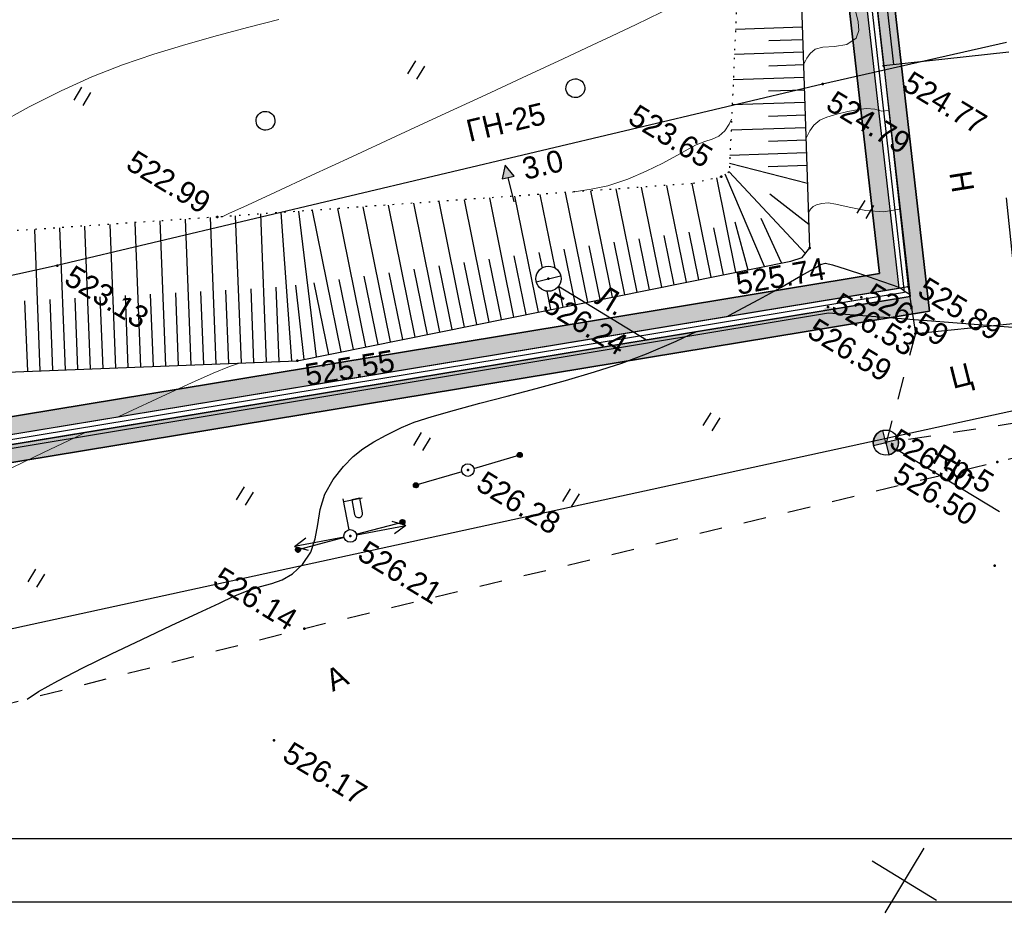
# Model space of a CAD drawing. Header units: millimetres. Extents: x 0 to 1576219, y -334896 to 156638.
# Tile 11 of 63: x 381739 to 420863, y -213256 to -176973. Entities that reach past the tile are written whole.
import ezdxf
from ezdxf import colors
from ezdxf.entities.mleader import LeaderData, LeaderLine
from ezdxf.math import Vec2, Vec3

# ---------------------------------------------------------------- set-up
doc = ezdxf.new("R2010")
doc.units = ezdxf.units.MM
for name, pattern in [('Д_ТРОТ_ТРУБА', [3, 1.5, -1.5]), ('ДОРОГИ_СТРОЯЩ', [9, 8, -1]), ('Контура низ откосов  Штриховая 0.1-0.5 - - - - - - -', [0.6, 0.1, -0.5])]:
    doc.linetypes.add(name, pattern=pattern)
for name, color, linetype in [('(001) Сетка', 92, 'Continuous'), ('(003) Пункты', 7, 'Continuous'), ('(004) Точки рельефа', 7, 'Continuous'), ('(004a) Точки рельефа (отк.)', 7, 'Continuous'), ('(007) Здания', 7, 'Continuous'), ('(011) Колодцы', 7, 'Continuous'), ('(013) Газ', 30, 'ИК_Газопровод -------г--------'), ('(022) Возд. Линии', 7, 'Continuous'), ('(025) Дорога', 7, 'Continuous'), ('(031) Горизонтали', 42, 'Continuous'), ('(035) Откосы', 7, 'Continuous'), ('(036) Растительность', 7, 'Continuous'), ('(038) Деревья', 7, 'Continuous'), ('(040) Ограда', 7, 'Continuous'), ('GLUXOY OG', 7, 'Continuous'), ('METALL OG', 7, 'Continuous')]:
    doc.layers.add(name, color=color, linetype=linetype)
doc.layers.add('(032) Горизонтали утолщенные', color=32, linetype='Continuous', lineweight=30)
doc.layers.add('К1', color=7, linetype='Continuous', lineweight=40, true_color=0x076e4b)
doc.styles.add('BM-431', font='txt')
doc.styles.add('D-431', font='txt')
doc.styles.add('GOST', font='isocpeur.ttf')
doc.styles.add('P-131', font='txt')
doc.styles.add('S', font='txtwr', dxfattribs={"oblique": 15})
doc.linetypes.add('FENCELINE1', pattern='A,6.35,-2.54,[133,ltypeshp.shx,S=2.54,R=0,X=-2.54,Y=0],-2.54,25.4', length=36.83)
doc.linetypes.add('GAZ_VOZDUSH', pattern='A,1,-2,["~",Standard,S=3,R=0,X=-1.5,Y=-1.5],-1,10', length=14)
doc.linetypes.add('ИК_Газопровод -------г--------', pattern='A,9,-0.6,["Г",Standard,S=1.2,R=0,X=0,Y=-0.6],-1.2', length=10.8)
doc.linetypes.add('ОГРАДА_БЕТ', pattern='A,4,["|",Standard,S=0.8,R=0,X=0,Y=-0.8],4', length=8)
doc.linetypes.add('ОГРАДА_ГЛИН', pattern='A,4,["|",Standard,S=0.8,R=0,X=0,Y=-0.8],0.5,["|",Standard,S=0.8,R=0,X=0,Y=-0.8],3.5', length=8)

# ---------------------------------------------------------------- blocks, each defined once
blk = doc.blocks.new('d')
at = {"layer": '(038) Деревья'}
blk.add_ellipse((0, 0), major_axis=(0.265, 0.265), ratio=1, start_param=5.497787, end_param=11.780972, dxfattribs=at)
blk = doc.blocks.new('I04010')
for p, q in [((-0.412273, 0.007146), (-0.412273, 1.207146)), ((0.387727, 1.207146), (0.387727, 0.007146))]:
    blk.add_line(p, q)
blk = doc.blocks.new('Setka')
at = {"layer": '(001) Сетка'}
for p, q in [((0, 1.5), (0, -1.5)), ((-1.5, 0), (1.5, 0))]:
    blk.add_line(p, q, dxfattribs=at)
blk = doc.blocks.new('I00110-flat-7')
h = blk.add_hatch(color=7)
edge = h.paths.add_edge_path()
edge.add_line((0.354, 0.354), (0, 0))
edge.add_line((0, 0), (0.354, -0.354))
edge.add_arc((0, 0), 0.5, 315, 405)
edge = h.paths.add_edge_path()
edge.add_line((-0.354, -0.354), (0, 0))
edge.add_line((0, 0), (-0.354, 0.354))
edge.add_arc((0, 0), 0.5, 135, 225)
at = {"layer": '(003) Пункты'}
blk.add_circle((0, 0), 0.5, dxfattribs=at)
at = {"color": 7}
for points in [[(0, 0), (-0.354, 0.354, 0.414214), (-0.354, -0.354)], [(0, 0), (0.354, -0.354, 0.414214), (0.354, 0.354)]]:
    blk.add_lwpolyline(points, format="xyb", close=True, dxfattribs=at)
blk.add_lwpolyline([(0.008, 0), (0.008, 0)], dxfattribs=at)
at = {"color": 4, "linetype": 'Continuous', "style": 'S', "oblique": 15}
blk.add_attdef('G', (0.692, 0.111), '', height=1, dxfattribs=at)
at = {"color": 4, "style": 'S', "oblique": 15}
blk.add_attdef('Z', (0.738, -1.15), '', height=1, dxfattribs=at)
blk = doc.blocks.new('STOLB-flat-6')
at = {"layer": '(022) Возд. Линии'}
blk.add_circle((0, 0), 0.25, dxfattribs=at)
blk = doc.blocks.new('s3-flat-18')
at = {"layer": '(022) Возд. Линии'}
h = blk.add_hatch(dxfattribs=at)
h.set_pattern_fill('ACET-2D-ANSI31', color=256, scale=0.01, angle=46.2272, style=0)
h.set_pattern_definition([(91.227215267, (-32274.242018, -79600.45155), (-0.031742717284, -0.000679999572), [])])
edge = h.paths.add_edge_path()
edge.add_arc((1.314, 1.372), 0.1, 0, 360)
blk.add_lwpolyline([(0, 0), (1.384, 1.444)], dxfattribs=at)
blk.add_circle((1.314, 1.372), 0.1, dxfattribs=at)
blk = doc.blocks.new('s4-flat-18')
at = {"layer": '(022) Возд. Линии'}
h = blk.add_hatch(dxfattribs=at)
h.set_pattern_fill('ACET-2D-ANSI31', color=256, scale=0.01, angle=226.2272, style=0)
h.set_pattern_definition([(271.227215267, (-32273.89705, -79600.091478), (0.031742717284, 0.000679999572), [])])
edge = h.paths.add_edge_path()
edge.add_arc((-1.314, -1.372), 0.1, 0, 360)
blk.add_lwpolyline([(0, 0), (-1.384, -1.444)], dxfattribs=at)
blk.add_circle((-1.314, -1.372), 0.1, dxfattribs=at)
blk = doc.blocks.new('prov-s-flat-14')
at = {"layer": '(022) Возд. Линии'}
for name, p in [('s3-flat-18', (0.172, 0.179)), ('s4-flat-18', (-0.173, -0.181))]:
    blk.add_blockref(name, p, dxfattribs=at)
blk = doc.blocks.new('STOLB-flat-7')
at = {"layer": '(022) Возд. Линии'}
blk.add_circle((0, 0), 0.25, dxfattribs=at)
blk = doc.blocks.new('s3-flat-19')
at = {"layer": '(022) Возд. Линии'}
h = blk.add_hatch(dxfattribs=at)
h.set_pattern_fill('ACET-2D-ANSI31', color=256, scale=0.01, angle=47.5732, style=0)
h.set_pattern_definition([(92.57319229, (-32276.870753, -79605.11854), (-0.031717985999, -0.001425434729), [])])
edge = h.paths.add_edge_path()
edge.add_arc((1.282, 1.402), 0.1, 0, 360)
blk.add_lwpolyline([(0, 0), (1.349, 1.476)], dxfattribs=at)
blk.add_circle((1.282, 1.402), 0.1, dxfattribs=at)
blk = doc.blocks.new('s4-flat-19')
at = {"layer": '(022) Возд. Линии'}
h = blk.add_hatch(dxfattribs=at)
h.set_pattern_fill('ACET-2D-ANSI31', color=256, scale=0.01, angle=227.5732, style=0)
h.set_pattern_definition([(272.57319229, (-32276.534338, -79604.750465), (0.031717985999, 0.001425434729), [])])
edge = h.paths.add_edge_path()
edge.add_arc((-1.282, -1.402), 0.1, 0, 360)
blk.add_lwpolyline([(0, 0), (-1.349, -1.476)], dxfattribs=at)
blk.add_circle((-1.282, -1.402), 0.1, dxfattribs=at)
blk = doc.blocks.new('prov-s-flat-15')
at = {"layer": '(022) Возд. Линии'}
for name, p in [('s3-flat-19', (0.168, 0.183)), ('s4-flat-19', (-0.169, -0.185))]:
    blk.add_blockref(name, p, dxfattribs=at)
blk = doc.blocks.new('S2-flat-11')
at = {"layer": '(022) Возд. Линии'}
for p, q in [((0, 0), (1.486, 1.338)), ((1.486, 1.338), (0.947, 1.189)), ((1.486, 1.338), (1.282, 0.818))]:
    blk.add_line(p, q, dxfattribs=at)
blk = doc.blocks.new('S1-flat-11')
at = {"layer": '(022) Возд. Линии'}
for p, q in [((0, 0), (-1.486, -1.338)), ((-1.486, -1.338), (-1.282, -0.818)), ((-1.486, -1.338), (-0.947, -1.189))]:
    blk.add_line(p, q, dxfattribs=at)
blk = doc.blocks.new('f-flat-10')
at = {"layer": '(022) Возд. Линии'}
for points in [[(-0.937, 1.04), (-0.379, 1.542)], [(-0.167, 0.186), (-1.004, 1.115)]]:
    blk.add_lwpolyline(points, dxfattribs=at)
blk.add_lwpolyline([(-0.073, 0.809), (-0.073, 0.809, 0.414214), (-0.061, 1.039), (-0.454, 1.475), (-0.695, 1.258), (-0.302, 0.821, 0.414214)], format="xyb", close=True, dxfattribs=at)
blk.add_circle((0, 0), 0.25, dxfattribs=at)
blk = doc.blocks.new('I01171-flat-7')
at = {"layer": '(011) Колодцы'}
blk.add_line((-0.349, -0.361), (0.349, 0.351), dxfattribs=at)
blk.add_circle((0, 0), 0.5, dxfattribs=at)
at = {"color": 4, "style": 'S', "oblique": 15}
blk.add_attdef('Z', (0.547, 0.808), '', height=1, rotation=90, dxfattribs=at)
blk = doc.blocks.new('wef-flat-9')
at = {"layer": '(025) Дорога', "linetype": 'Д_ТРОТ_ТРУБА'}
blk.add_hatch(color=0, dxfattribs=at).paths.add_polyline_path([(-1751554.747, -1402386.181), (-1751554.392, -1402385.83), (-1751554.921, -1402385.65)])
at = {"layer": '(022) Возд. Линии', "color": 0}
for points in [[(-1751554.921, -1402385.65), (-1751554.747, -1402386.181)], [(-1751553.867, -1402386.717), (-1751554.569, -1402386.006)]]:
    blk.add_lwpolyline(points, dxfattribs=at)
at = {"layer": '(025) Дорога', "color": 0, "linetype": 'Д_ТРОТ_ТРУБА'}
blk.add_lwpolyline([(-1751554.747, -1402386.181), (-1751554.392, -1402385.83), (-1751554.921, -1402385.65), (-1751554.747, -1402386.181)], close=True, dxfattribs=at)
blk.add_lwpolyline([(-1751554.747, -1402386.181), (-1751554.392, -1402385.83)], dxfattribs=at)
blk = doc.blocks.new('A$C05d28b1e')
at = {"layer": '(013) Газ', "linetype": 'ByBlock'}
h = blk.add_hatch(color=0, dxfattribs=at)
edge = h.paths.add_edge_path()
edge.add_arc((-29954, -94459), 250, 0, 360)
at = {"layer": '(003) Пункты', "ltscale": 600}
blk.add_line((-24833, -97675), (-20050, -97675), dxfattribs=at)
at = {"layer": '(004) Точки рельефа', "color": 7, "linetype": 'ByBlock', "lineweight": -2}
for p in [(-33190, -84908), (-34885, -86796), (-27799, -91911), (-36416, -92038), (-31938, -92630), (-26584, -93359), (-25325, -97675), (-40175, -99069), (-19100, -99608), (-52689, -103803), (-47013, -107040), (-38962, -107234), (-57126, -108761), (-41595, -111897), (-41237, -115998), (-39965, -120423)]:
    blk.add_point(p, dxfattribs=at)
at = {"layer": '(004a) Точки рельефа (отк.)', "color": 7, "linetype": 'ByBlock', "lineweight": -2}
for p in [(-29174, -93245), (-30100, -94254), (-21145, -96032)]:
    blk.add_point(p, dxfattribs=at)
at = {"layer": '(007) Здания', "ltscale": 600}
for points in [[(-33190, -84908), (-29228, -81858)], [(-33190, -84908), (-27799, -91911), (-26584, -93359)], [(-26584, -93359), (-23270, -90848), (-26290, -86863)]]:
    blk.add_lwpolyline(points, dxfattribs=at)
at = {"layer": '(013) Газ', "linetype": 'GAZ_VOZDUSH', "ltscale": 600, "flags": 128}
for points in [[(139039, 153682), (138885, 152734), (135454, 145357), (130316, 142546), (115842, 109039), (104824, 79051), (99727, 68744), (82201, 34139), (52809, 3628), (56082, -3749), (32593, -24350), (33828, -29046), (31852, -35564), (-6995, -77251), (-10648, -79274), (-22017, -90450), (-29954, -94459), (-74554, -132816), (-76953, -135094)], [(-29501, -81599), (-34885, -86796), (-57126, -108761), (-84722, -135134), (-87949, -138482), (-84911, -141883), (-86034, -142931)]]:
    blk.add_lwpolyline(points, dxfattribs=at)
at = {"layer": '(022) Возд. Линии', "color": 0, "ltscale": 600, "flags": 128}
blk.add_lwpolyline([(-39677, -99116), (-35582, -99121)], dxfattribs=at)
at = {"layer": '(025) Дорога', "linetype": 'Д_ТРОТ_ТРУБА', "ltscale": 600, "flags": 128}
for points in [[(150815, 142076), (135921, 113311), (125552, 93370), (117383, 77821), (104208, 56333), (99627, 49152), (88708, 25275), (72217, 300), (60109, -13961), (40976, -33812), (21855, -53057), (7525, -67385), (-21145, -96032), (-41237, -115998), (-56020, -131074), (-73097, -148290), (-76079, -151266)], [(-26584, -93359), (-25325, -97675), (-20797, -93861), (-23270, -90848)]]:
    blk.add_lwpolyline(points, dxfattribs=at)
at = {"layer": '(031) Горизонтали', "color": 42, "linetype": 'Continuous', "lineweight": 0, "ltscale": 600}
for points in [[(-62092, -105226), (-61356, -103949), (-60604, -102735), (-59845, -101629), (-59053, -100597), (-58210, -99582), (-57332, -98591), (-56439, -97631), (-55550, -96706), (-54681, -95824)], [(-35937, -86512), (-35956, -86237), (-35944, -86014), (-35861, -85766), (-35632, -85540), (-35253, -85274), (-34886, -84952), (-34694, -84554), (-34756, -84234), (-34968, -83952), (-35244, -83670), (-35503, -83347), (-35659, -82941), (-35674, -82570), (-35637, -81987), (-35613, -81784)], [(-52552, -103706), (-52539, -103695), (-52373, -103449), (-51921, -102778), (-51235, -101758), (-50367, -100466), (-49369, -98979), (-48291, -97373), (-47186, -95724), (-46104, -94110), (-45098, -92606), (-44218, -91289), (-43517, -90236), (-43045, -89524), (-42451, -88619), (-41855, -87709), (-41292, -86845), (-40794, -86075), (-40395, -85452), (-40128, -85023), (-40027, -84839), (-40029, -84812)], [(-34324, -88979), (-34324, -88979), (-34348, -88649), (-34334, -88381), (-34234, -88086), (-34063, -87836), (-33785, -87526), (-33457, -87206), (-33141, -86923), (-32895, -86727), (-32591, -86579), (-32320, -86496), (-32092, -86335)], [(-32712, -91446), (-32712, -91446), (-32717, -91295), (-32683, -91156), (-32599, -91034), (-32449, -90878), (-32248, -90715), (-31960, -90601), (-31439, -90435), (-30805, -90201), (-30180, -89883), (-29683, -89464)], [(-41163, -95638), (-40578, -95151), (-40079, -94686), (-39540, -94048), (-39075, -93402), (-38683, -92785), (-38362, -92233), (-38109, -91782), (-37922, -91467), (-37696, -91174), (-37494, -90949), (-37335, -90717), (-37236, -90402), (-37232, -90093), (-37255, -89865)], [(-51916, -112620), (-51464, -111936), (-50768, -110892), (-50142, -109969), (-49611, -109204), (-49198, -108638), (-48929, -108309)], [(-67111, -126195), (-66907, -126346), (-66200, -126735), (-65446, -126949), (-64760, -126991), (-64026, -126952), (-63254, -126825), (-62457, -126603), (-61644, -126277), (-60826, -125841), (-60014, -125287), (-59426, -124756), (-58898, -124125), (-58410, -123403), (-57942, -122598), (-57473, -121717), (-56981, -120768), (-56447, -119760), (-55850, -118700), (-55168, -117596), (-54477, -116535), (-53738, -115399), (-52973, -114229), (-52713, -113832)]]:
    blk.add_lwpolyline(points, dxfattribs=at)
at = {"layer": '(032) Горизонтали утолщенные', "color": 32, "linetype": 'Continuous', "lineweight": 30, "ltscale": 600}
for points in [[(-33328, -96659), (-33185, -96428), (-32599, -95437), (-32102, -94564), (-31713, -93860), (-31450, -93377), (-31332, -93165), (-31227, -92970), (-31091, -92819), (-30825, -92734), (-30268, -92597), (-29564, -92438), (-28858, -92286), (-28293, -92170), (-28014, -92120), (-27806, -92141), (-27609, -92137)], [(-49193, -124111), (-48969, -123615), (-48536, -122852), (-47951, -121898), (-47267, -120827), (-46541, -119714), (-45826, -118635), (-45177, -117664), (-44651, -116877), (-44301, -116349), (-43940, -115859), (-43595, -115472), (-43278, -115133), (-43001, -114787), (-42779, -114377), (-42622, -113850), (-42601, -113269), (-42731, -112721), (-42940, -112178), (-43159, -111616), (-43317, -111008), (-43344, -110330), (-43262, -109681), (-43139, -109147), (-42967, -108677), (-42740, -108222), (-42452, -107733), (-42097, -107158), (-41770, -106711), (-41280, -106143), (-40659, -105472), (-39938, -104720), (-39149, -103906), (-38324, -103049), (-37493, -102170), (-36690, -101289), (-35944, -100424), (-35289, -99597), (-34549, -98559), (-34055, -97810)]]:
    blk.add_lwpolyline(points, dxfattribs=at)
at = {"layer": '(035) Откосы', "ltscale": 600}
for p, q in [((-38978, -86726), (-36749, -85269)), ((-37606, -86426), (-36476, -85687)), ((-38496, -87605), (-36202, -86106)), ((-37092, -87284), (-35929, -86524)), ((-38013, -88484), (-35655, -86943)), ((-36577, -88142), (-35382, -87361)), ((-37530, -89363), (-35108, -87780)), ((-36062, -89000), (-34835, -88198)), ((-37048, -90242), (-34561, -88617)), ((-35547, -89858), (-34288, -89035)), ((-36565, -91121), (-34014, -89454)), ((-35032, -90716), (-33741, -89872)), ((-36557, -92178), (-33960, -94991)), ((-37269, -92880), (-34695, -95669)), ((-38092, -93463), (-35430, -96347)), ((-35013, -93291), (-33593, -94652)), ((-38915, -94046), (-36164, -97025)), ((-35620, -93930), (-34328, -95330)), ((-39738, -94628), (-36899, -97703)), ((-36372, -94590), (-35062, -96008)), ((-40560, -95211), (-37634, -98382)), ((-37150, -95220), (-35797, -96686)), ((-41383, -95794), (-38368, -99060)), ((-37929, -95851), (-36532, -97364)), ((-42206, -96377), (-40182, -98569)), ((-38708, -96481), (-37266, -98043)), ((-43029, -96960), (-39838, -100416)), ((-39486, -97112), (-38001, -98721)), ((-43851, -97542), (-40572, -101094)), ((-40265, -97742), (-38736, -99399)), ((-44674, -98125), (-41307, -101773)), ((-41044, -98373), (-40617, -98835)), ((-45497, -98708), (-42042, -102451)), ((-46319, -99291), (-42776, -103129)), ((-41822, -99003), (-40205, -100755)), ((-39677, -99116), (-39103, -99738)), ((-42601, -99634), (-40940, -101434)), ((-39977, -99528), (-39470, -100077)), ((-47142, -99874), (-43511, -103807)), ((-47965, -100456), (-44246, -104485)), ((-43380, -100264), (-41674, -102112)), ((-44159, -100895), (-42409, -102790)), ((-48788, -101039), (-44980, -105164)), ((-49610, -101622), (-45715, -105842)), ((-44937, -101525), (-43144, -103468)), ((-50060, -101940), (-46450, -106520)), ((-50626, -102341), (-47207, -107169)), ((-45716, -102156), (-43878, -104146)), ((-51292, -102813), (-48041, -107721)), ((-46495, -102786), (-44613, -104825)), ((-52108, -103392), (-48875, -108273)), ((-47273, -103417), (-45348, -105503)), ((-52925, -103969), (-49708, -108825)), ((-48052, -104047), (-46082, -106181)), ((-53742, -104545), (-50542, -109377)), ((-48639, -104508), (-46817, -106859)), ((-54560, -105121), (-51375, -109930)), ((-49254, -104985), (-47624, -107445)), ((-50079, -105550), (-48458, -107997)), ((-55378, -105698), (-52209, -110482)), ((-56195, -106274), (-53042, -111034)), ((-50904, -106115), (-49291, -108549)), ((-51729, -106679), (-50125, -109101)), ((-57013, -106850), (-53876, -111586)), ((-57831, -107426), (-54710, -112138)), ((-52555, -107243), (-50958, -109653)), ((-53380, -107808), (-51792, -110206)), ((-58648, -108002), (-55543, -112690)), ((-54206, -108372), (-52626, -110758)), ((-55032, -108936), (-53459, -111310)), ((-55857, -109500), (-54293, -111862)), ((-56683, -110064), (-55126, -112414)), ((-57509, -110628), (-55960, -112966))]:
    blk.add_line(p, q, dxfattribs=at)
at = {"layer": '(035) Откосы', "linetype": 'Контура низ откосов  Штриховая 0.1-0.5 - - - - - - -', "ltscale": 600}
blk.add_lwpolyline([(-58043, -62121), (-51597, -72270), (-40161, -84572), (-36241, -91710), (-36416, -92038), (-37251, -92867), (-52689, -103803), (-66190, -113316), (-74159, -122490), (-84579, -134080)], dxfattribs=at)
at = {"layer": '(035) Откосы', "ltscale": 600}
for points in [[(-82186, -137023), (-69421, -126056), (-64578, -118675), (-47013, -107040), (-32314, -93471), (-31996, -93107), (-31938, -92630), (-37675, -83853), (-49817, -71663), (-58043, -62121)], [(-33337, -90490), (-36401, -91420)], [(-33092, -94189), (-36329, -91874)], [(-31972, -92905), (-36241, -91710)], [(-32445, -91855), (-34401, -91632)], [(-32585, -93721), (-34196, -92633)]]:
    blk.add_lwpolyline(points, dxfattribs=at)
at = {"layer": '(040) Ограда', "linetype": 'ОГРАДА_БЕТ', "ltscale": 600, "flags": 128}
for points in [[(-33190, -84908), (-58509, -52263), (-37656, -33532), (-37389, -33830), (-37091, -33562)], [(-84579, -134080), (-82186, -137023), (-81425, -137959), (-27799, -91911)]]:
    blk.add_lwpolyline(points, dxfattribs=at)
at = {"layer": '(040) Ограда', "ltscale": 600, "flags": 128}
blk.add_lwpolyline([(-32874, -84663), (-57965, -52312), (-37686, -34097), (-37419, -34394), (-36824, -33860)], dxfattribs=at)
at = {"layer": '(040) Ограда', "ltscale": 600}
blk.add_lwpolyline([(-84889, -134332), (-82496, -137275), (-81476, -138531), (-27538, -92214)], dxfattribs=at)
at = {"layer": '(001) Сетка', "xscale": 1000, "yscale": 1000, "zscale": 1000}
blk.add_blockref('Setka', (-15665, -112169), dxfattribs=at)
at = {"layer": '(022) Возд. Линии', "xscale": 1000, "yscale": 1000, "zscale": 1000}
for name, p in [('wef-flat-9', (1751510938, 1402289545)), ('I00110-flat-7', (-25333, -97675)), ('I01171-flat-7', (-40175, -99069)), ('prov-s-flat-15', (-38962, -107234)), ('STOLB-flat-7', (-38962, -107234)), ('prov-s-flat-14', (-41595, -111897)), ('f-flat-10', (-41595, -111897)), ('S2-flat-11', (-41412, -111732)), ('STOLB-flat-6', (-41595, -111897)), ('S1-flat-11', (-41782, -112066))]:
    blk.add_blockref(name, p, dxfattribs=at)
at = {"layer": '(036) Растительность', "linetype": 'Continuous', "xscale": 500, "yscale": 500, "zscale": 500}
for p in [(-30836, -90477), (-48970, -95012), (-31678, -100869), (-59765, -102793), (-34884, -106351), (-41100, -107515), (-45995, -113020), (-51381, -120116)]:
    blk.add_blockref('I04010', p, dxfattribs=at)
at = {"layer": '(038) Деревья', "linetype": 'Continuous', "xscale": 1000, "yscale": 1000, "zscale": 1000}
for p in [(-43194, -92041), (-53045, -99541)]:
    blk.add_blockref('d', p, dxfattribs=at)
at = {"layer": '(003) Пункты', "style": 'D-431'}
for s, p in [('Rp-5', (-23434, -97400)), ('526.50', (-24382, -98834))]:
    blk.add_text(s, height=875, dxfattribs=at).set_placement(p)
at = {"layer": '(004) Точки рельефа', "linetype": 'ByBlock', "char_height": 875, "attachment_point": 4, "style": 'D-431'}
for s, insert in [('524.77', (-32134, -84916)), ('524.79', (-34322, -87155)), ('523.65', (-40757, -91704)), ('525.89', (-27360, -91598)), ('526.59', (-30255, -95272)), ('526.24', (-39780, -99836)), ('522.99', (-56857, -103622)), ('526.28', (-38352, -107296)), ('523.13', (-56584, -108802)), ('526.21', (-40937, -112108)), ('526.14', (-45313, -115991)), ('526.17', (-39337, -120490))]:
    blk.add_mtext(s, dxfattribs=dict(at, insert=insert))
for s, insert, rotation in [('525.74', (-33686, -95381), 41.4416), ('525.55', (-46435, -107370), 40.8179)]:
    blk.add_mtext(s, dxfattribs=dict(at, insert=insert, rotation=rotation))
at = {"layer": '(004a) Точки рельефа (отк.)', "linetype": 'ByBlock', "char_height": 875, "attachment_point": 4, "style": 'D-431'}
for s, insert in [('526.59', (-29049, -92895)), ('526.53', (-29975, -93904)), ('526.50', (-25200, -97325))]:
    blk.add_mtext(s, dxfattribs=dict(at, insert=insert))
at = {"layer": '(007) Здания', "style": 'P-131'}
blk.add_text('Н', height=880, rotation=310.4615, dxfattribs=at).set_placement((-28757, -87198))
at = {"layer": '(011) Колодцы', "style": 'BM-431'}
blk.add_text('Л.', height=875, dxfattribs=at).set_placement((-38146, -98946))
at = {"layer": '(013) Газ', "color": 0, "linetype": 'Continuous', "style": 'BM-431'}
for s, p in [('ГН-25', (-45678, -96051)), ('3.0', (-43000, -96192))]:
    blk.add_text(s, height=875, rotation=44.6423, dxfattribs=at).set_placement(p)
at = {"layer": '(025) Дорога', "linetype": 'ДОРОГИ_СТРОЯЩ', "style": 'BM-431'}
for s, rotation, p in [('Ц', 45.4202, (-24163, -94467)), ('A', 57.4738, (-38971, -117562))]:
    blk.add_text(s, height=875, rotation=rotation, dxfattribs=at).set_placement(p)

msp = doc.modelspace()

# ---------------------------------------------------------------- hatches: boundary and pattern name
at = {"true_color": 0xb1ab95}
h = msp.add_hatch(color=253, dxfattribs=at)
h.dxf.hatch_style = 1
edge = h.paths.add_edge_path(flags=17)
edge.add_line((343420.655, -199706.481), (343362.341, -199006.181))
edge.add_line((343362.341, -199006.181), (342076.349, -199228.438))
edge.add_line((342076.349, -199228.438), (336804.038, -135912.752))
edge.add_line((336804.038, -135912.752), (333198.074, -35331.661))
edge.add_arc((340132.883, -34378.551), 7000, 180.0000002, 187.8256259, ccw=False)
edge.add_line((333132.883, -34378.551), (333132.883, -33513.298))
edge.add_line((333132.883, -33513.298), (331876.277, 1537.182))
edge.add_line((331876.277, 1537.182), (481405.729, 1522.586))
edge.add_line((481405.729, 1522.586), (481044.993, -8881.341))
edge.add_line((481044.993, -8881.341), (477779.736, -8841.621))
edge.add_line((477779.736, -8841.621), (477706.755, -14841.177))
edge.add_line((477706.755, -14841.177), (480837.027, -14879.255))
edge.add_line((480837.027, -14879.255), (477060.555, -123795.887))
edge.add_line((477060.555, -123795.887), (440367.499, -125207.107))
edge.add_line((440367.499, -125207.107), (437547.553, -129401.84))
edge.add_line((437547.553, -129401.84), (437752.191, -131676.945))
edge.add_line((437752.191, -131676.945), (410180.409, -136859.222))
edge.add_line((410180.409, -136859.222), (415909.299, -187062.516))
edge.add_line((415909.299, -187062.516), (355337.759, -197050.472))
edge.add_line((355337.759, -197050.472), (354621.109, -192708.604))
edge.add_line((354621.109, -192708.604), (348936.832, -193646.827))
edge.add_line((348936.832, -193646.827), (349362.314, -198756.485))
edge.add_line((349362.314, -198756.485), (350814.334, -198505.534))
edge.add_line((350814.334, -198505.534), (350179.275, -194657.99))
edge.add_line((350179.275, -194657.99), (353632.551, -194088.007))
edge.add_line((353632.551, -194088.007), (354267.744, -197936.365))
edge.add_line((354267.744, -197936.365), (416680.292, -187644.836))
edge.add_line((416680.292, -187644.836), (410949.73, -137426.881))
edge.add_line((410949.73, -137426.881), (438506.333, -132247.457))
edge.add_line((438506.333, -132247.457), (438266.977, -129586.367))
edge.add_line((438266.977, -129586.367), (440749.931, -125892.916))
edge.add_line((440749.931, -125892.916), (477737.589, -124470.365))
edge.add_line((477737.589, -124470.365), (482130.419, 2222.516))
edge.add_line((482130.419, 2222.516), (331150.729, 2237.253))
edge.add_line((331150.729, 2237.253), (336105.08, -135954.359))
edge.add_line((336105.08, -135954.359), (341442.206, -200048.413))
edge.add_line((341442.206, -200048.413), (343420.655, -199706.481))
h.paths.add_polyline_path([(335705.675, -135978.134), (330736.13, 2637.293), (482544.527, 2622.475), (478124.466, -124855.782), (440968.463, -126284.807), (438678.076, -129691.81), (438937.271, -132573.464), (411389.342, -137751.258), (417120.526, -187974.659), (354332.879, -198330.986), (354463.098, -199119.925), (351009.821, -199689.908), (350879.476, -198900.206), (349395.637, -199156.656), (349561.227, -201145.243), (355842.501, -200108.483), (355630.878, -198826.35), (417891.516, -188556.948), (412158.662, -138318.917), (439691.413, -133143.976), (439397.499, -129876.337), (441350.895, -126970.617), (478801.5, -125530.26), (483269.216, 3322.405), (330010.582, 3337.364), (335006.717, -136019.742), (340445.695, -201336.947), (343512.291, -200806.951), (343453.977, -200106.651), (341079.838, -200516.971)])

# ---------------------------------------------------------------- next in the draw order: block references
at = {"color": 5, "lineweight": 50, "rotation": 328.7134303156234}
msp.add_blockref('A$C05d28b1e', (488531.156, -123473.137), dxfattribs=at)

# ---------------------------------------------------------------- next in the draw order: linework, layer by layer
msp.add_lwpolyline([(299992.069, -212044.215), (720492.069, -212044.215), (720492.069, 84955.785), (299992.069, 84955.785)], close=True)
msp.add_lwpolyline([(717992.069, -209544.215), (309992.069, -209544.215), (309992.069, 82455.785), (717992.069, 82455.785), (717992.069, -209544.215)])
at = {"color": 8}
for points in [[(343573.19, -200796.426), (340445.695, -201336.947), (335006.717, -136019.742), (330010.582, 3337.364), (483269.216, 3322.405), (478801.5, -125530.26), (441350.895, -126970.617), (439397.499, -129876.337), (439691.413, -133143.976), (412158.662, -138318.917), (417891.516, -188556.948), (355630.878, -198826.35), (355842.501, -200108.483), (349561.227, -201145.243)], [(415909.299, -187062.516), (410180.409, -136859.222), (437752.191, -131676.945), (437547.553, -129401.84), (440367.499, -125207.107), (477060.555, -123795.887), (480837.027, -14879.255)], [(410180.409, -136859.222), (415909.299, -187062.516), (355337.759, -197050.472), (354621.109, -192708.604), (348936.832, -193646.827), (349362.314, -198756.485), (350814.334, -198505.534), (350179.275, -194657.99), (353632.551, -194088.007), (354267.744, -197936.365), (416680.292, -187644.836), (410949.73, -137426.881)], [(411389.342, -137751.258), (417120.526, -187974.659), (354332.879, -198330.986), (354463.098, -199119.925), (351009.821, -199689.908), (350879.476, -198900.206), (349395.637, -199156.656), (349561.227, -201145.243), (355842.501, -200108.483), (355630.878, -198826.35), (417891.516, -188556.948), (412158.662, -138318.917)], [(333435.136, -211636.176), (521583.64, -170628.807)]]:
    msp.add_lwpolyline(points, dxfattribs=at)
msp.add_lwpolyline([(354926.012, -111431.062), (348237.885, -153149.309, 0.505219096), (351623.135, -156594.213), (363022.742, -154970.358, 0.414213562), (365569.686, -151577.265), (365146.612, -148607.247), (403756.848, -143107.283), (407424.386, -168853.726), (407706.113, -170833.783), (407703.524, -170834.151), (408266.241, -174789.085), (404300.949, -175353.275), (403737.495, -171393.163), (403742.674, -171392.426), (403461.684, -169417.548), (368813.255, -174347.405), (350383.002, -176972.764, 0.39720505), (347816.423, -180191.731), (348936.832, -193646.827), (354621.109, -192708.604), (355337.759, -197050.472), (415909.299, -187062.516), (410180.409, -136859.222)], format="xyb", dxfattribs=at)
at = {"color": 8, "lineweight": 30}
for points in [[(415909.299, -187062.516), (410180.409, -136859.222)], [(355337.759, -197050.472), (415909.299, -187062.516)]]:
    msp.add_lwpolyline(points, dxfattribs=at)
at = {"layer": 'GLUXOY OG', "color": 186, "linetype": 'ОГРАДА_ГЛИН', "lineweight": 30, "ltscale": 400}
for points in [[(341079.838, -200516.971), (335705.675, -135978.134), (330736.13, 2637.293), (482544.527, 2622.475), (478124.466, -124855.782), (440968.463, -126284.807), (438678.076, -129691.81), (438937.271, -132573.464), (411389.342, -137751.258), (417120.526, -187974.659)], [(416680.292, -187644.836), (410949.73, -137426.881), (438506.333, -132247.457), (438266.977, -129586.367), (440749.931, -125892.916), (477737.589, -124470.365), (482130.419, 2222.516), (331150.729, 2237.253), (336105.08, -135954.359), (341442.206, -200048.413)]]:
    msp.add_lwpolyline(points, dxfattribs=at)
at = {"layer": 'GLUXOY OG', "color": 186, "lineweight": 30, "ltscale": 400}
msp.add_lwpolyline([(416900.409, -187809.747), (411169.536, -137589.069), (438721.802, -132410.46), (438472.526, -129639.089), (440859.197, -126088.862), (477931.027, -124663.074), (482337.473, 2422.495), (330943.43, 2437.273), (335905.377, -135966.247), (341261.022, -200282.692)], dxfattribs=at)
at = {"layer": 'METALL OG', "color": 5, "lineweight": 30, "ltscale": 120}
for points in [[(354267.744, -197936.365), (416680.292, -187644.836)], [(417120.526, -187974.659), (354332.879, -198330.986)]]:
    msp.add_lwpolyline(points, dxfattribs=at)
at = {"layer": 'METALL OG', "color": 5, "linetype": 'FENCELINE1', "lineweight": 30, "ltscale": 80}
msp.add_lwpolyline([(354300.312, -198133.676), (416900.409, -187809.747)], dxfattribs=at)

# ---------------------------------------------------------------- next in the draw order: leaders
at = {"layer": 'К1', "color": 0, "linetype": 'ByBlock', "lineweight": 0, "ltscale": 250}
ml = msp.add_multileader_mtext('Standard', dxfattribs=at)
ml.set_content('УП1,2 90%%D', style='GOST')
ml.set_leader_properties()
ml.build(insert=Vec2(0, 0))
ml.multileader.update_dxf_attribs({"text_left_attachment_type": 6, "text_right_attachment_type": 6, "dogleg_length": 0.001, "arrow_head_size": 750, "scale": 500})
ctx = ml.context
ctx.base_point, ctx.scale, ctx.char_height, ctx.arrow_head_size, ctx.landing_gap_size, ctx.plane_origin = Vec3(740669.526, -189800.546, 3656), 500, 500, 750, 0, Vec3(775757.993, -176241.907, 3656)
ctx.left_attachment, ctx.right_attachment, ctx.text_align_type = 6, 6, 1
notes = []
notes.append((ctx, [(0, (0, 0, 0), (0, 0), (1, 0), 1, [])]))
ctx.mtext.insert, ctx.mtext.alignment, ctx.mtext.flow_direction = Vec3(742057.026, -189200.546, 3656), 2, 5
ctx.mtext.has_bg_fill, ctx.mtext.bg_color, ctx.mtext.bg_scale_factor, ctx.mtext.bg_transparency, ctx.mtext.use_window_bg_color = 1, -1023410173, 1.1, 0, 0
for ctx, leaders in notes:
    for number, flags, end, landing, length, lines in leaders:
        leader = LeaderData()
        leader.index, (leader.has_last_leader_line, leader.has_dogleg_vector, leader.attachment_direction) = number, flags
        leader.last_leader_point, leader.dogleg_vector, leader.dogleg_length = Vec3(end), Vec3(landing), length
        for number, points, colour, breaks in lines:
            line = LeaderLine()
            line.index, line.vertices, line.color, line.breaks = number, Vec3.list(points), colors.encode_raw_color(colour), breaks
            leader.lines.append(line)
        ctx.leaders.append(leader)

# ---------------------------------------------------------------- next in the draw order: leaders
ml = msp.add_multileader_mtext('Standard', dxfattribs=at)
ml.set_content('УП3 90%%D', style='GOST')
ml.set_leader_properties()
ml.build(insert=Vec2(0, 0))
ml.multileader.update_dxf_attribs({"text_left_attachment_type": 6, "text_right_attachment_type": 6, "dogleg_length": 0.001, "arrow_head_size": 750, "scale": 500})
ctx = ml.context
ctx.base_point, ctx.scale, ctx.char_height, ctx.arrow_head_size, ctx.landing_gap_size, ctx.plane_origin = Vec3(752427.104, -190628.39, 3656), 500, 500, 750, 0, Vec3(786128.071, -177069.751, 3656)
ctx.left_attachment, ctx.right_attachment, ctx.text_align_type = 6, 6, 1
notes = []
notes.append((ctx, [(0, (0, 0, 0), (0, 0), (1, 0), 1, [])]))
ctx.mtext.insert, ctx.mtext.alignment, ctx.mtext.flow_direction = Vec3(753602.104, -190028.39, 3656), 2, 5
ctx.mtext.has_bg_fill, ctx.mtext.bg_color, ctx.mtext.bg_scale_factor, ctx.mtext.bg_transparency, ctx.mtext.use_window_bg_color = 1, -1023410173, 1.1, 0, 0
for ctx, leaders in notes:
    for number, flags, end, landing, length, lines in leaders:
        leader = LeaderData()
        leader.index, (leader.has_last_leader_line, leader.has_dogleg_vector, leader.attachment_direction) = number, flags
        leader.last_leader_point, leader.dogleg_vector, leader.dogleg_length = Vec3(end), Vec3(landing), length
        for number, points, colour, breaks in lines:
            line = LeaderLine()
            line.index, line.vertices, line.color, line.breaks = number, Vec3.list(points), colors.encode_raw_color(colour), breaks
            leader.lines.append(line)
        ctx.leaders.append(leader)

# ---------------------------------------------------------------- next in the draw order: leaders
ml = msp.add_multileader_mtext('Standard', dxfattribs=at)
ml.set_content('УП4 90%%D', style='GOST')
ml.set_leader_properties()
ml.build(insert=Vec2(0, 0))
ml.multileader.update_dxf_attribs({"text_left_attachment_type": 6, "text_right_attachment_type": 6, "dogleg_length": 0.001, "arrow_head_size": 750, "scale": 500})
ctx = ml.context
ctx.base_point, ctx.scale, ctx.char_height, ctx.arrow_head_size, ctx.landing_gap_size, ctx.plane_origin = Vec3(749897.856, -197249.302, 3656), 500, 500, 750, 0, Vec3(782423.822, -183690.663, 3656)
ctx.left_attachment, ctx.right_attachment, ctx.text_align_type = 6, 6, 1
notes = []
notes.append((ctx, [(0, (0, 0, 0), (0, 0), (1, 0), 1, [])]))
ctx.mtext.insert, ctx.mtext.alignment, ctx.mtext.flow_direction = Vec3(751097.856, -196649.302, 3656), 2, 5
ctx.mtext.has_bg_fill, ctx.mtext.bg_color, ctx.mtext.bg_scale_factor, ctx.mtext.bg_transparency, ctx.mtext.use_window_bg_color = 1, -1023410173, 1.1, 0, 0
for ctx, leaders in notes:
    for number, flags, end, landing, length, lines in leaders:
        leader = LeaderData()
        leader.index, (leader.has_last_leader_line, leader.has_dogleg_vector, leader.attachment_direction) = number, flags
        leader.last_leader_point, leader.dogleg_vector, leader.dogleg_length = Vec3(end), Vec3(landing), length
        for number, points, colour, breaks in lines:
            line = LeaderLine()
            line.index, line.vertices, line.color, line.breaks = number, Vec3.list(points), colors.encode_raw_color(colour), breaks
            leader.lines.append(line)
        ctx.leaders.append(leader)

# ---------------------------------------------------------------- next in the draw order: leaders
ml = msp.add_multileader_mtext('Standard', dxfattribs=at)
ml.set_content('УП5.6 90%%D', style='GOST')
ml.set_leader_properties()
ml.build(insert=Vec2(0, 0))
ml.multileader.update_dxf_attribs({"text_left_attachment_type": 6, "text_right_attachment_type": 6, "dogleg_length": 0.001, "arrow_head_size": 750, "scale": 500})
ctx = ml.context
ctx.base_point, ctx.scale, ctx.char_height, ctx.arrow_head_size, ctx.landing_gap_size, ctx.plane_origin = Vec3(760430.922, -194191.015, 3656), 500, 500, 750, 0, Vec3(791756.888, -180632.376, 3656)
ctx.left_attachment, ctx.right_attachment, ctx.text_align_type = 6, 6, 1
notes = []
notes.append((ctx, [(0, (0, 0, 0), (0, 0), (1, 0), 1, [])]))
ctx.mtext.insert, ctx.mtext.alignment, ctx.mtext.flow_direction = Vec3(761855.922, -193591.015, 3656), 2, 5
ctx.mtext.has_bg_fill, ctx.mtext.bg_color, ctx.mtext.bg_scale_factor, ctx.mtext.bg_transparency, ctx.mtext.use_window_bg_color = 1, -1023410173, 1.1, 0, 0
for ctx, leaders in notes:
    for number, flags, end, landing, length, lines in leaders:
        leader = LeaderData()
        leader.index, (leader.has_last_leader_line, leader.has_dogleg_vector, leader.attachment_direction) = number, flags
        leader.last_leader_point, leader.dogleg_vector, leader.dogleg_length = Vec3(end), Vec3(landing), length
        for number, points, colour, breaks in lines:
            line = LeaderLine()
            line.index, line.vertices, line.color, line.breaks = number, Vec3.list(points), colors.encode_raw_color(colour), breaks
            leader.lines.append(line)
        ctx.leaders.append(leader)

doc.saveas('drawing.dxf')
